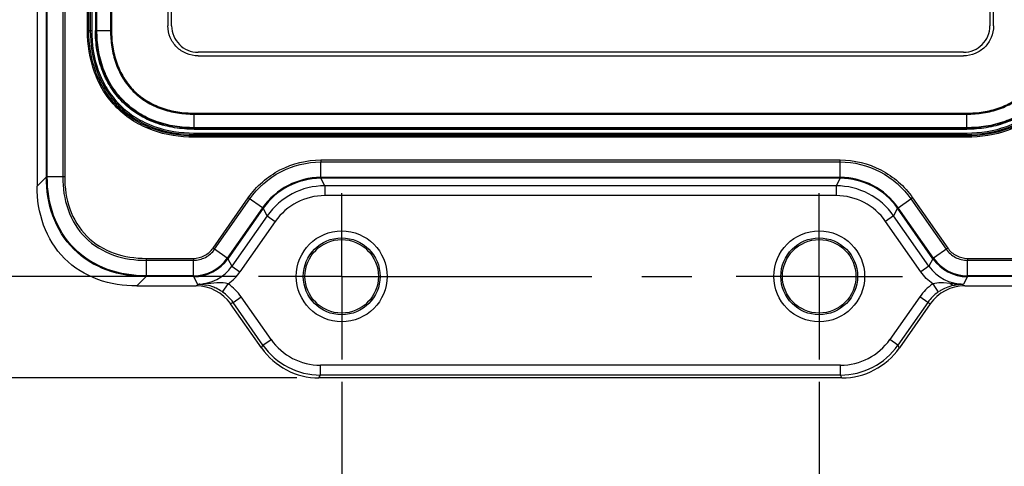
# Model space of a CAD drawing. Header units: inches. Extents: x 0 to 34, y 0 to 22.
# Tile 4 of 103: x 10 to 12.7, y 8.5 to 9.8. Entities that reach past the tile are written whole.
import ezdxf

# ---------------------------------------------------------------- set-up
doc = ezdxf.new("R2010")
doc.units = ezdxf.units.IN
doc.header["$LTSCALE"] = 1.87
doc.header["$MEASUREMENT"] = 0
doc.linetypes.add('CENTER', pattern=[0.6, 0.375, -0.075, 0.075, -0.075])
doc.layers.get('0').update_dxf_attribs({"linetype": 'CONTINUOUS'})
doc.layers.add('02___PRT_ALL_AXES', color=7, linetype='CONTINUOUS')
doc.layers.add('DIMENSIONS', color=7, linetype='CONTINUOUS')
doc.styles.get("Standard").update_dxf_attribs({"font": 'txt', "width": 0.8})
doc.dimstyles.new('DIMSTYLE_2', dxfattribs={"dimtxt": 0.125, "dimasz": 0.18, "dimexe": 0.125, "dimexo": 0.0625, "dimgap": 0.03125, "dimtad": 0, "dimtih": 1, "dimtoh": 1, "dimdsep": 46, "dimtxsty": 'STANDARD', "dimblk": '_FILLED', "dimblk1": '_FILLED', "dimblk2": '_FILLED', "dimcen": 0.09, "dimadec": 0, "dimazin": 0, "dimtp": 0.001, "dimtm": 0.001, "dimtfac": 1, "dimtofl": 0, "dimtmove": 0, "dimatfit": 3, "dimldrblk": '_FILLED', "dimfxl": 1, "dimtolj": 1, "dimarcsym": 0})
doc.dimstyles.new('DIMSTYLE_5', dxfattribs={"dimtxt": 0.125, "dimasz": 0.18, "dimexe": 0.125, "dimexo": 0.0625, "dimgap": 0.03125, "dimtad": 0, "dimtih": 1, "dimtoh": 1, "dimdec": 3, "dimdsep": 46, "dimtxsty": 'STANDARD', "dimblk": '_FILLED', "dimblk1": '_FILLED', "dimblk2": '_FILLED', "dimcen": 0.09, "dimadec": 0, "dimazin": 0, "dimtp": 0.001, "dimtm": 0.001, "dimtfac": 1, "dimtdec": 3, "dimtofl": 0, "dimtmove": 0, "dimatfit": 3, "dimldrblk": '_FILLED', "dimfxl": 1, "dimtolj": 1, "dimarcsym": 0})

# ---------------------------------------------------------------- blocks, each defined once
blk = doc.blocks.new('*D20')
at = {"layer": 'DIMENSIONS', "color": 2, "linetype": 'CONTINUOUS'}
blk.add_line((10.5601, 9.0541), (9.3147, 9.0541), dxfattribs=at)
at = {"layer": 'DIMENSIONS', "color": 2, "linetype": 'CONTINUOUS', "insert": (9.2522, 9.1166), "char_height": 0.125, "width": 1.125, "attachment_point": 3, "line_spacing_factor": 0.9}
blk.add_mtext('158{\\Ftxt.shx;\\W1.000000;\\H0.125000; }[6.220]', dxfattribs=at)
blk = doc.blocks.new('_FILLED')
at = {"color": 0, "linetype": 'BYBLOCK'}
blk.add_solid([(0, 0), (-1, 0.174), (-1, -0.174)], dxfattribs=at)
blk = doc.blocks.new('*D21')
at = {"layer": 'DIMENSIONS', "color": 2, "linetype": 'CONTINUOUS'}
blk.add_line((10.7298, 8.7695), (9.3147, 8.7695), dxfattribs=at)
at = {"layer": 'DIMENSIONS', "color": 2, "linetype": 'CONTINUOUS', "insert": (9.2522, 8.832), "char_height": 0.125, "width": 1.425, "attachment_point": 3, "line_spacing_factor": 0.9}
blk.add_mtext('165.23{\\Ftxt.shx;\\W1.000000;\\H0.125000; }[6.505]', dxfattribs=at)
blk = doc.blocks.new('*D33')
at = {"layer": 'DIMENSIONS', "color": 2, "linetype": 'CONTINUOUS'}
blk.add_line((10.8559, 8.7583), (10.8559, 8.082), dxfattribs=at)
at = {"layer": 'DIMENSIONS', "color": 2, "linetype": 'CONTINUOUS', "insert": (10.7934, 8.0195), "char_height": 0.125, "width": 1.425, "attachment_point": 3, "rotation": 90, "line_spacing_factor": 0.9}
blk.add_mtext('2X 0.5{\\Ftxt.shx;\\W1.000000;\\H0.125000; }[.0197]', dxfattribs=at)
blk = doc.blocks.new('*D34')
at = {"layer": 'DIMENSIONS', "color": 2, "linetype": 'CONTINUOUS'}
blk.add_line((12.1944, 8.7583), (12.1944, 8.082), dxfattribs=at)
at = {"layer": 'DIMENSIONS', "color": 2, "linetype": 'CONTINUOUS', "insert": (12.1319, 8.0195), "char_height": 0.125, "width": 1.625, "attachment_point": 3, "rotation": 90, "line_spacing_factor": 0.9}
blk.add_mtext('2X 33.5{\\Ftxt.shx;\\W1.000000;\\H0.125000; }[1.3189]', dxfattribs=at)

msp = doc.modelspace()

# ---------------------------------------------------------------- linework, layer by layer
at = {"color": 7, "linetype": 'CONTINUOUS'}
for p, q in [((10.0022, 16.0455), (10.0022, 9.3067)), ((10.0282, 9.3327), (10.0282, 16.0196)), ((10.0306, 9.3327), (10.0306, 16.0195)), ((10.074, 16.0195), (10.074, 9.3327)), ((10.0795, 16.0195), (10.0795, 9.3327)), ((10.1434, 9.743), (10.1434, 15.6092)), ((10.1473, 9.743), (10.1473, 15.6092)), ((10.1512, 15.6092), (10.1512, 9.743)), ((10.1551, 15.6092), (10.1551, 9.743)), ((10.1656, 15.6092), (10.1656, 9.743)), ((10.1687, 9.743), (10.1687, 15.6092)), ((10.1699, 9.743), (10.1699, 15.6092)), ((10.208, 15.6092), (10.208, 9.743)), ((10.2107, 15.6092), (10.2107, 9.743)), ((10.3689, 11.3839), (10.3689, 9.756)), ((10.3793, 9.756), (10.3793, 11.3839)), ((12.6728, 11.3839), (12.6728, 9.756)), ((12.6832, 9.756), (12.6832, 11.3839)), ((10.1434, 9.743), (10.1551, 9.743)), ((10.1656, 9.743), (10.2107, 9.743)), ((12.5988, 9.6821), (10.4533, 9.6821)), ((10.4533, 9.6717), (12.5988, 9.6717)), ((10.4425, 9.5113), (12.6078, 9.5113)), ((10.4425, 9.5113), (10.4425, 9.5086)), ((10.4425, 9.5086), (12.6078, 9.5086)), ((10.4425, 9.4662), (10.4425, 9.5086)), ((12.6078, 9.4662), (12.6078, 9.5113)), ((12.6078, 9.4705), (10.4425, 9.4705)), ((12.6078, 9.4693), (10.4425, 9.4693)), ((10.4425, 9.4662), (12.6078, 9.4662)), ((10.4425, 9.4557), (12.6078, 9.4557)), ((10.4425, 9.444), (10.4425, 9.4557)), ((10.4425, 9.4518), (12.6078, 9.4518)), ((12.6078, 9.4479), (10.4425, 9.4479)), ((12.6078, 9.444), (10.4425, 9.444)), ((12.6078, 9.444), (12.6078, 9.4557)), ((10.7974, 9.3801), (12.2529, 9.3801)), ((10.7974, 9.3801), (10.7974, 9.3746)), ((10.7974, 9.3746), (12.2529, 9.3746)), ((10.7974, 9.3311), (10.7974, 9.3746)), ((12.2529, 9.3311), (12.2529, 9.3801)), ((10.0282, 9.3327), (10.0022, 9.3067)), ((10.0282, 9.3327), (10.0306, 9.3327)), ((10.0795, 9.3327), (10.0306, 9.3327)), ((12.2529, 9.3311), (10.7974, 9.3311)), ((10.7974, 9.3288), (10.7974, 9.3311)), ((12.2529, 9.3288), (10.7974, 9.3288)), ((10.8084, 9.3077), (10.7974, 9.3288)), ((12.2529, 9.3288), (12.2419, 9.3077)), ((12.2529, 9.3288), (12.2529, 9.3311)), ((12.2419, 9.3077), (10.8084, 9.3077)), ((10.8084, 9.3077), (10.8084, 9.2802)), ((12.2419, 9.3077), (12.2419, 9.2802)), ((10.4952, 9.133), (10.5941, 9.2743)), ((10.6343, 9.2462), (10.5941, 9.2743)), ((12.2419, 9.2802), (10.8084, 9.2802)), ((12.4562, 9.2743), (12.4516, 9.2712)), ((12.4562, 9.2743), (12.5551, 9.133)), ((10.4997, 9.1299), (10.5987, 9.2712)), ((10.6343, 9.2462), (10.5353, 9.1049)), ((10.6362, 9.2448), (10.6343, 9.2462)), ((12.4141, 9.2448), (12.416, 9.2462)), ((12.416, 9.2462), (12.4516, 9.2712)), ((12.515, 9.1049), (12.416, 9.2462)), ((12.4516, 9.2712), (12.5506, 9.1299)), ((10.6362, 9.2448), (10.5372, 9.1035)), ((10.6471, 9.2238), (10.5482, 9.0825)), ((10.6471, 9.2238), (10.6362, 9.2448)), ((10.6471, 9.2238), (10.6697, 9.208)), ((12.4031, 9.2238), (12.3806, 9.208)), ((12.4141, 9.2448), (12.4031, 9.2238)), ((12.5021, 9.0825), (12.4031, 9.2238)), ((12.513, 9.1035), (12.4141, 9.2448)), ((10.6697, 9.208), (10.5708, 9.0667)), ((12.4795, 9.0667), (12.3806, 9.208)), ((10.4952, 9.133), (10.4997, 9.1299)), ((10.5353, 9.1049), (10.4997, 9.1299)), ((12.5551, 9.133), (12.515, 9.1049)), ((10.3077, 9.1045), (10.4405, 9.1045)), ((10.3077, 9.1045), (10.3077, 9.0555)), ((10.3077, 9.099), (10.4405, 9.099)), ((10.4405, 9.1045), (10.4405, 9.099)), ((10.4405, 9.0555), (10.4405, 9.099)), ((10.5372, 9.1035), (10.5353, 9.1049)), ((10.5372, 9.1035), (10.5482, 9.0825)), ((10.5482, 9.0825), (10.5708, 9.0667)), ((12.5021, 9.0825), (12.4795, 9.0667)), ((12.513, 9.1035), (12.5021, 9.0825)), ((12.513, 9.1035), (12.515, 9.1049)), ((12.6098, 9.1045), (12.7426, 9.1045)), ((12.6098, 9.1045), (12.6098, 9.099)), ((12.6098, 9.099), (12.7425, 9.099)), ((12.6098, 9.0555), (12.6098, 9.099)), ((10.3077, 9.0532), (10.2817, 9.0272)), ((10.4405, 9.0555), (10.3077, 9.0555)), ((10.3077, 9.0532), (10.3077, 9.0555)), ((10.4405, 9.0532), (10.3077, 9.0532)), ((10.4405, 9.0532), (10.4405, 9.0555)), ((10.4405, 9.0532), (10.4515, 9.0321)), ((12.6098, 9.0532), (12.5988, 9.0321)), ((12.7425, 9.0555), (12.6098, 9.0555)), ((12.6098, 9.0532), (12.6098, 9.0555)), ((12.7426, 9.0532), (12.6098, 9.0532)), ((10.2817, 9.0272), (10.4479, 9.0272)), ((10.4564, 9.0321), (10.4479, 9.0272)), ((10.4515, 9.0321), (10.4564, 9.0321)), ((10.4579, 9.0322), (10.4564, 9.0321)), ((10.4894, 9.0343), (10.4688, 9.0327)), ((10.5062, 9.0357), (10.4894, 9.0343)), ((10.5221, 9.0102), (10.5378, 9.0329)), ((12.5125, 9.0329), (12.5282, 9.0102)), ((12.5609, 9.0343), (12.5431, 9.0358)), ((12.5924, 9.0322), (12.5939, 9.0321)), ((12.5939, 9.0321), (12.6024, 9.0272)), ((12.5939, 9.0321), (12.5988, 9.0321)), ((12.6024, 9.0272), (12.7686, 9.0272)), ((10.5206, 9.0113), (10.5221, 9.0102)), ((12.5282, 9.0103), (12.5297, 9.0113)), ((10.5517, 8.9808), (10.5447, 8.9768)), ((10.6311, 8.8534), (10.5447, 8.9768)), ((10.5517, 8.9808), (10.5742, 8.9966)), ((10.6353, 8.8614), (10.5517, 8.9808)), ((10.6578, 8.8772), (10.5742, 8.9966)), ((12.4761, 8.9966), (12.3925, 8.8772)), ((12.4986, 8.9808), (12.415, 8.8614)), ((12.5056, 8.9768), (12.4192, 8.8534)), ((12.4986, 8.9808), (12.4761, 8.9966)), ((12.5056, 8.9768), (12.4986, 8.9808)), ((10.6311, 8.8534), (10.6353, 8.8614)), ((10.6353, 8.8614), (10.6578, 8.8772)), ((12.415, 8.8614), (12.3925, 8.8772)), ((12.4192, 8.8534), (12.415, 8.8614)), ((12.2539, 8.8051), (10.7964, 8.8051)), ((10.7964, 8.7775), (10.7964, 8.8051)), ((12.2539, 8.7775), (12.2539, 8.8051)), ((10.7923, 8.7695), (10.7964, 8.7775)), ((12.2539, 8.7775), (10.7964, 8.7775)), ((12.258, 8.7695), (12.2539, 8.7775)), ((12.258, 8.7695), (10.7923, 8.7695))]:
    msp.add_line(p, q, dxfattribs=at)
for centre, radius in [((10.8559, 9.0541), 0.1273), ((12.1944, 9.0541), 0.1273), ((10.8559, 9.0541), 0.1076), ((10.8559, 9.0541), 0.103), ((12.1944, 9.0541), 0.1076), ((12.1944, 9.0541), 0.103)]:
    msp.add_circle(centre, radius, dxfattribs=at)
for centre, radius, start, end in [((10.7974, 9.132), 0.1991, 89.9984, 145.0016), ((10.7974, 9.132), 0.1968, 89.9968, 145.0032), ((12.2529, 9.132), 0.1991, 34.9984, 90.0016), ((12.2529, 9.132), 0.1968, 34.9968, 90.0032), ((10.8084, 9.1109), 0.1968, 90.0009, 144.9991), ((12.2419, 9.1109), 0.1968, 35.0009, 89.9991), ((10.8084, 9.1109), 0.1693, 89.9994, 145.0006), ((12.2419, 9.1109), 0.1693, 34.9994, 90.0006), ((10.4405, 9.1713), 0.1158, 270.0014, 324.9986), ((10.4405, 9.1713), 0.1181, 270.0039, 324.9961), ((10.4515, 9.1502), 0.1181, 269.997, 325.003), ((12.5988, 9.1502), 0.1181, 214.9971, 270.0029), ((12.6098, 9.1713), 0.1181, 215.0039, 269.9961), ((12.6098, 9.1713), 0.1158, 215.0014, 269.9986), ((10.4507, 9.1509), 0.1467, 306.4065, 324.9458), ((10.4525, 9.224), 0.1919, 269.7036, 271.6291), ((10.448, 9.3863), 0.3542, 271.6007, 273.3564), ((10.4528, 8.913), 0.1193, 68.1404, 78.2519), ((12.6976, 10.5207), 1.4927, 264.7441, 264.9397), ((12.5972, 8.9144), 0.1177, 101.7347, 105.1495), ((12.5978, 9.2229), 0.1908, 268.3639, 270.3022), ((10.4512, 8.9087), 0.1238, 64.7027, 68.2025), ((10.45, 8.9061), 0.1267, 56.1263, 64.694), ((12.6011, 8.9048), 0.1281, 118.7462, 123.8408), ((10.7964, 8.9743), 0.1968, 215.0034, 269.9966), ((10.7964, 8.9743), 0.1692, 214.9977, 270.0023), ((12.2539, 8.9743), 0.1692, 269.9977, 325.0023), ((12.2539, 8.9743), 0.1968, 270.0034, 324.9966)]:
    msp.add_arc(centre, radius, start, end, dxfattribs=at)
for centre, major_axis, ratio, start_param, end_param in [((10.4479, 8.9091), (-0.1025, -0.0588), 0.999386, 3.231302, 4.191023), ((12.6024, 8.9091), (-0.1025, 0.0588), 0.999386, 5.233755, 6.193476), ((10.7924, 8.9665), (0.091, 0.1747), 0.999226, -3.621241, -2.661944), ((12.2579, 8.9665), (-0.091, 0.1747), 0.999226, -3.621241, -2.661944)]:
    msp.add_ellipse(centre, major_axis=major_axis, ratio=ratio, start_param=start_param, end_param=end_param, dxfattribs=at)
for points, knots in [([(10.4425, 9.444), (10.403, 9.444), (10.3428, 9.453), (10.271, 9.4874), (10.2241, 9.5247), (10.1868, 9.5716), (10.1525, 9.6434), (10.1434, 9.7036), (10.1434, 9.743)], [0, 0, 0, 0, 0.249558, 0.374772, 0.499986, 0.625214, 0.750438, 1, 1, 1, 1]), ([(10.4425, 9.4479), (10.4035, 9.4479), (10.3441, 9.4568), (10.2732, 9.4907), (10.2269, 9.5275), (10.1901, 9.5738), (10.1562, 9.6447), (10.1473, 9.7041), (10.1473, 9.743)], [0, 0, 0, 0, 0.249561, 0.374773, 0.499986, 0.625212, 0.750435, 1, 1, 1, 1]), ([(10.1512, 9.743), (10.1512, 9.7046), (10.16, 9.646), (10.1933, 9.576), (10.2296, 9.5302), (10.2754, 9.4939), (10.3454, 9.4605), (10.404, 9.4518), (10.4425, 9.4518)], [0, 0, 0, 0, 0.249591, 0.374818, 0.500032, 0.625226, 0.750428, 1, 1, 1, 1]), ([(10.1551, 9.743), (10.1551, 9.7051), (10.1637, 9.6472), (10.1966, 9.5782), (10.2324, 9.533), (10.2776, 9.4972), (10.3467, 9.4643), (10.4045, 9.4557), (10.4425, 9.4557)], [0, 0, 0, 0, 0.249594, 0.37482, 0.500032, 0.625224, 0.750425, 1, 1, 1, 1]), ([(10.4425, 9.4662), (10.4241, 9.4662), (10.3965, 9.4683), (10.3606, 9.4757), (10.3342, 9.4838), (10.3088, 9.4945), (10.2846, 9.5078), (10.2621, 9.5237), (10.2415, 9.542), (10.2231, 9.5626), (10.2072, 9.5852), (10.1939, 9.6093), (10.1832, 9.6348), (10.1752, 9.6611), (10.1677, 9.6971), (10.1656, 9.7247), (10.1656, 9.743)], [0, 0, 0, 0, 0.124939, 0.187456, 0.249969, 0.312481, 0.374989, 0.437495, 0.5, 0.562505, 0.625011, 0.687519, 0.750031, 0.812544, 0.875061, 1, 1, 1, 1]), ([(10.4425, 9.4693), (10.4243, 9.4693), (10.397, 9.4713), (10.3614, 9.4787), (10.3354, 9.4866), (10.3102, 9.4972), (10.2863, 9.5103), (10.264, 9.526), (10.2436, 9.5442), (10.2255, 9.5646), (10.2098, 9.5869), (10.1966, 9.6108), (10.1861, 9.6359), (10.1781, 9.662), (10.1707, 9.6976), (10.1687, 9.7249), (10.1687, 9.743)], [0, 0, 0, 0, 0.12494, 0.187455, 0.249966, 0.312474, 0.374982, 0.437492, 0.500004, 0.562514, 0.625022, 0.687529, 0.750038, 0.812549, 0.875064, 1, 1, 1, 1]), ([(10.4425, 9.4705), (10.4244, 9.4705), (10.3972, 9.4725), (10.3618, 9.4798), (10.3358, 9.4877), (10.3108, 9.4982), (10.287, 9.5113), (10.2647, 9.527), (10.2445, 9.545), (10.2264, 9.5653), (10.2107, 9.5875), (10.1977, 9.6113), (10.1872, 9.6364), (10.1792, 9.6624), (10.1719, 9.6978), (10.1699, 9.725), (10.1699, 9.743)], [0, 0, 0, 0, 0.12494, 0.187455, 0.249966, 0.312474, 0.374982, 0.437492, 0.500004, 0.562514, 0.625022, 0.687529, 0.750038, 0.812549, 0.875064, 1, 1, 1, 1]), ([(10.208, 9.743), (10.208, 9.7352), (10.2085, 9.7197), (10.2121, 9.6887), (10.2214, 9.6507), (10.238, 9.6151), (10.2559, 9.5895), (10.2714, 9.572), (10.289, 9.5565), (10.3146, 9.5386), (10.3501, 9.5219), (10.3957, 9.5108), (10.4269, 9.5086), (10.4425, 9.5086)], [0, 0, 0, 0, 0.062549, 0.125098, 0.250062, 0.374969, 0.437506, 0.500043, 0.562579, 0.625118, 0.750027, 0.874993, 1, 1, 1, 1]), ([(10.2107, 9.743), (10.2108, 9.7276), (10.2129, 9.6968), (10.2239, 9.6517), (10.2404, 9.6166), (10.258, 9.5913), (10.2734, 9.574), (10.2907, 9.5586), (10.316, 9.541), (10.3511, 9.5245), (10.3962, 9.5135), (10.4271, 9.5113), (10.4425, 9.5113)], [0, 0, 0, 0, 0.125016, 0.249992, 0.37491, 0.437453, 0.499996, 0.562538, 0.625082, 0.750002, 0.874981, 1, 1, 1, 1]), ([(10.4533, 9.6717), (10.4421, 9.6717), (10.4199, 9.6762), (10.3922, 9.695), (10.3734, 9.7227), (10.3689, 9.7449), (10.3689, 9.756)], [0, 0, 0, 0, 0.25433, 0.500115, 0.745837, 1, 1, 1, 1]), ([(10.3793, 9.756), (10.3793, 9.7463), (10.3832, 9.7268), (10.3997, 9.7025), (10.424, 9.686), (10.4435, 9.6821), (10.4533, 9.6821)], [0, 0, 0, 0, 0.254175, 0.499885, 0.745661, 1, 1, 1, 1]), ([(12.6832, 9.756), (12.6832, 9.7449), (12.6788, 9.7227), (12.6599, 9.695), (12.6322, 9.6762), (12.61, 9.6717), (12.5988, 9.6717)], [0, 0, 0, 0, 0.254169, 0.499901, 0.745689, 1, 1, 1, 1]), ([(12.5988, 9.6821), (12.6086, 9.6821), (12.6281, 9.686), (12.6524, 9.7025), (12.6689, 9.7268), (12.6728, 9.7463), (12.6728, 9.756)], [0, 0, 0, 0, 0.254334, 0.50011, 0.745822, 1, 1, 1, 1]), ([(12.8846, 9.743), (12.8846, 9.7247), (12.8826, 9.6971), (12.8751, 9.6611), (12.867, 9.6348), (12.8564, 9.6093), (12.8431, 9.5852), (12.8272, 9.5626), (12.8088, 9.542), (12.7882, 9.5237), (12.7657, 9.5078), (12.7415, 9.4945), (12.7161, 9.4838), (12.6897, 9.4757), (12.6538, 9.4683), (12.6262, 9.4662), (12.6078, 9.4662)], [0, 0, 0, 0, 0.124939, 0.187456, 0.249969, 0.312481, 0.374989, 0.437495, 0.5, 0.562505, 0.625011, 0.687519, 0.750031, 0.812544, 0.875061, 1, 1, 1, 1]), ([(12.8816, 9.743), (12.8816, 9.7249), (12.8796, 9.6976), (12.8722, 9.662), (12.8642, 9.6359), (12.8537, 9.6108), (12.8405, 9.5869), (12.8248, 9.5646), (12.8067, 9.5442), (12.7863, 9.526), (12.764, 9.5103), (12.7401, 9.4972), (12.7149, 9.4866), (12.6888, 9.4787), (12.6533, 9.4713), (12.626, 9.4693), (12.6078, 9.4693)], [0, 0, 0, 0, 0.12494, 0.187455, 0.249966, 0.312474, 0.374982, 0.437492, 0.500004, 0.562514, 0.625022, 0.687529, 0.750038, 0.812549, 0.875064, 1, 1, 1, 1]), ([(12.6078, 9.5086), (12.6156, 9.5086), (12.6312, 9.5091), (12.6622, 9.5127), (12.7002, 9.5219), (12.7357, 9.5386), (12.7613, 9.5565), (12.7788, 9.572), (12.7944, 9.5895), (12.8122, 9.6151), (12.8289, 9.6507), (12.8401, 9.6963), (12.8423, 9.7275), (12.8423, 9.743)], [0, 0, 0, 0, 0.062549, 0.125098, 0.250062, 0.374969, 0.437506, 0.500043, 0.562579, 0.625118, 0.750027, 0.874993, 1, 1, 1, 1]), ([(12.8804, 9.743), (12.8804, 9.725), (12.8784, 9.6978), (12.8711, 9.6624), (12.8631, 9.6364), (12.8526, 9.6113), (12.8395, 9.5875), (12.8239, 9.5653), (12.8058, 9.545), (12.7855, 9.527), (12.7633, 9.5113), (12.7395, 9.4982), (12.7145, 9.4877), (12.6885, 9.4798), (12.6531, 9.4725), (12.6259, 9.4705), (12.6078, 9.4705)], [0, 0, 0, 0, 0.12494, 0.187455, 0.249966, 0.312474, 0.374982, 0.437492, 0.500004, 0.562514, 0.625022, 0.687529, 0.750038, 0.812549, 0.875064, 1, 1, 1, 1]), ([(12.6078, 9.5113), (12.6232, 9.5113), (12.6541, 9.5135), (12.6991, 9.5245), (12.7343, 9.541), (12.7596, 9.5586), (12.7769, 9.574), (12.7923, 9.5913), (12.8099, 9.6166), (12.8264, 9.6517), (12.8373, 9.6968), (12.8395, 9.7276), (12.8395, 9.743)], [0, 0, 0, 0, 0.125016, 0.249992, 0.37491, 0.437453, 0.499996, 0.562538, 0.625082, 0.750002, 0.874981, 1, 1, 1, 1]), ([(12.9069, 9.743), (12.9069, 9.7036), (12.8978, 9.6434), (12.8635, 9.5716), (12.8262, 9.5247), (12.7793, 9.4874), (12.7075, 9.453), (12.6473, 9.444), (12.6078, 9.444)], [0, 0, 0, 0, 0.249558, 0.374772, 0.499986, 0.625214, 0.750438, 1, 1, 1, 1]), ([(12.6078, 9.4557), (12.6458, 9.4557), (12.7036, 9.4643), (12.7727, 9.4972), (12.8179, 9.533), (12.8537, 9.5782), (12.8865, 9.6473), (12.8952, 9.7051), (12.8952, 9.743)], [0, 0, 0, 0, 0.249594, 0.37482, 0.500032, 0.625224, 0.750425, 1, 1, 1, 1]), ([(12.6078, 9.4518), (12.6463, 9.4518), (12.7049, 9.4605), (12.7749, 9.4939), (12.8207, 9.5302), (12.857, 9.576), (12.8903, 9.646), (12.8991, 9.7046), (12.8991, 9.743)], [0, 0, 0, 0, 0.249591, 0.374818, 0.500032, 0.625226, 0.750428, 1, 1, 1, 1]), ([(12.903, 9.743), (12.903, 9.7041), (12.894, 9.6447), (12.8602, 9.5738), (12.8234, 9.5275), (12.7771, 9.4907), (12.7062, 9.4568), (12.6468, 9.4479), (12.6078, 9.4479)], [0, 0, 0, 0, 0.249561, 0.374773, 0.499986, 0.625212, 0.750435, 1, 1, 1, 1]), ([(10.5941, 9.2743), (10.6165, 9.3066), (10.6783, 9.3607), (10.7581, 9.3803), (10.7974, 9.3801)], [0, 0, 0, 0, 0.5, 1, 1, 1, 1]), ([(10.5987, 9.2712), (10.6206, 9.3028), (10.681, 9.3556), (10.7589, 9.3747), (10.7974, 9.3746)], [0, 0, 0, 0, 0.5, 1, 1, 1, 1]), ([(12.2529, 9.3801), (12.2922, 9.3803), (12.372, 9.3607), (12.4337, 9.3066), (12.4562, 9.2743)], [0, 0, 0, 0, 0.500002, 1, 1, 1, 1]), ([(12.2529, 9.3746), (12.2913, 9.3748), (12.3693, 9.3556), (12.4297, 9.3027), (12.4516, 9.2712)], [0, 0, 0, 0, 0.500002, 1, 1, 1, 1]), ([(10.3077, 9.0532), (10.2708, 9.0532), (10.1962, 9.0641), (10.0987, 9.1238), (10.0391, 9.2212), (10.0282, 9.2958), (10.0282, 9.3327)], [0, 0, 0, 0, 0.250351, 0.500111, 0.749737, 1, 1, 1, 1]), ([(10.3077, 9.0555), (10.2712, 9.0555), (10.1972, 9.0663), (10.1005, 9.1255), (10.0413, 9.2222), (10.0306, 9.2961), (10.0306, 9.3327)], [0, 0, 0, 0, 0.250355, 0.500111, 0.749734, 1, 1, 1, 1]), ([(10.074, 9.3327), (10.074, 9.3018), (10.0827, 9.2393), (10.132, 9.157), (10.2143, 9.1076), (10.2768, 9.099), (10.3077, 9.099)], [0, 0, 0, 0, 0.250377, 0.499939, 0.749615, 1, 1, 1, 1]), ([(10.0795, 9.3327), (10.0795, 9.3025), (10.0879, 9.2415), (10.136, 9.161), (10.2165, 9.1129), (10.2775, 9.1046), (10.3077, 9.1045)], [0, 0, 0, 0, 0.250388, 0.499939, 0.749603, 1, 1, 1, 1]), ([(10.2817, 9.0272), (10.2448, 9.0272), (10.1702, 9.0381), (10.0728, 9.0978), (10.0131, 9.1952), (10.0022, 9.2698), (10.0022, 9.3067)], [0, 0, 0, 0, 0.250316, 0.499997, 0.749678, 1, 1, 1, 1]), ([(10.4405, 9.1045), (10.4511, 9.1045), (10.4725, 9.1097), (10.4891, 9.1243), (10.4952, 9.133)], [0, 0, 0, 0, 0.499967, 1, 1, 1, 1]), ([(10.4405, 9.099), (10.4519, 9.099), (10.4752, 9.1047), (10.4932, 9.1204), (10.4997, 9.1299)], [0, 0, 0, 0, 0.499967, 1, 1, 1, 1]), ([(12.5506, 9.1299), (12.5571, 9.1205), (12.5751, 9.1047), (12.5984, 9.099), (12.6098, 9.099)], [0, 0, 0, 0, 0.499962, 1, 1, 1, 1]), ([(12.5551, 9.133), (12.5611, 9.1243), (12.5777, 9.1097), (12.5992, 9.1045), (12.6098, 9.1045)], [0, 0, 0, 0, 0.499962, 1, 1, 1, 1]), ([(10.4564, 9.0321), (10.4616, 9.032), (10.4685, 9.0313), (10.4753, 9.0301), (10.477, 9.0297)], [0, 0, 0, 0, 0.742856, 1, 1, 1, 1]), ([(10.5378, 9.0329), (10.5352, 9.0338), (10.5248, 9.0364), (10.5141, 9.0362), (10.5062, 9.0357)], [0, 0, 0, 0, 0.256717, 1, 1, 1, 1]), ([(12.5431, 9.0358), (12.5406, 9.0359), (12.5304, 9.0363), (12.5199, 9.0354), (12.5125, 9.0329)], [0, 0, 0, 0, 0.245311, 1, 1, 1, 1]), ([(12.5395, 9.0172), (12.5418, 9.0185), (12.5505, 9.0229), (12.5596, 9.0263), (12.5664, 9.0281)], [0, 0, 0, 0, 0.275253, 1, 1, 1, 1]), ([(12.5609, 9.0343), (12.5618, 9.0335), (12.5653, 9.0307), (12.5701, 9.0292), (12.5732, 9.0297)], [0, 0, 0, 0, 0.281555, 1, 1, 1, 1]), ([(12.5732, 9.0297), (12.575, 9.0301), (12.5818, 9.0313), (12.5887, 9.032), (12.5939, 9.0321)], [0, 0, 0, 0, 0.25715, 1, 1, 1, 1])]:
    msp.add_open_spline(points, degree=3, knots=knots, dxfattribs=at)
for points in [[(12.5125, 9.0329), (12.4998, 9.0422), (12.4886, 9.0538), (12.4795, 9.0667)], [(10.5742, 8.9966), (10.5644, 9.0107), (10.5519, 9.0231), (10.5378, 9.0329)], [(12.5125, 9.0329), (12.4984, 9.0231), (12.4859, 9.0107), (12.4761, 8.9966)], [(12.5924, 9.0322), (12.5836, 9.0325), (12.5748, 9.0331), (12.566, 9.0339)], [(10.5517, 8.9808), (10.5437, 8.9922), (10.5335, 9.0023), (10.5221, 9.0102)], [(12.5282, 9.0103), (12.5168, 9.0024), (12.5066, 8.9922), (12.4986, 8.9808)]]:
    msp.add_open_spline(points, degree=3, dxfattribs=at)
at = {"layer": '02___PRT_ALL_AXES', "color": 7, "linetype": 'CENTER'}
for p, q in [((10.8559, 9.0541), (10.8559, 9.2873)), ((12.1944, 9.0541), (12.1944, 9.2873)), ((10.8559, 9.0541), (10.6226, 9.0541)), ((10.8559, 9.0541), (11.9612, 9.0541)), ((10.8559, 9.0541), (10.8559, 8.8208)), ((12.1944, 9.0541), (11.9612, 9.0541)), ((12.1944, 9.0541), (12.4277, 9.0541)), ((12.1944, 9.0541), (12.1944, 8.8208))]:
    msp.add_line(p, q, dxfattribs=at)

# ---------------------------------------------------------------- dimensions: what is measured, and where the dimension line sits
at = {"layer": 'DIMENSIONS', "color": 2, "linetype": 'CONTINUOUS'}
for feature_location, offset, origin, picture, middle in [((10.7297516, 8.7695381), (-1.4150407, 0), (10.7922516, 15.2745375), '*D21', (8.5397108, 8.7695381)), ((10.5601, 9.0541), (-1.2454, 0), (10.6226, 15.2745), '*D20', (8.6897, 9.0541))]:
    dim = msp.add_ordinate_dim(feature_location=feature_location, offset=offset, dtype=0, origin=origin, dimstyle='DIMSTYLE_2', dxfattribs=at)
    dim.commit()
    dim.dimension.update_dxf_attribs({"geometry": picture, "text_midpoint": middle})
for feature_location, picture, middle in [((10.8559, 8.7583), '*D33', (10.8559, 7.307)), ((12.1944, 8.7583), '*D34', (12.1944, 7.207))]:
    dim = msp.add_ordinate_dim(feature_location=feature_location, offset=(0, -0.6763), dtype=1, origin=(10.8755, 8.8208), text='2X <>', dimstyle='DIMSTYLE_5', dxfattribs=at)
    dim.commit()
    dim.dimension.update_dxf_attribs({"geometry": picture, "text_midpoint": middle})

doc.saveas('drawing.dxf')
